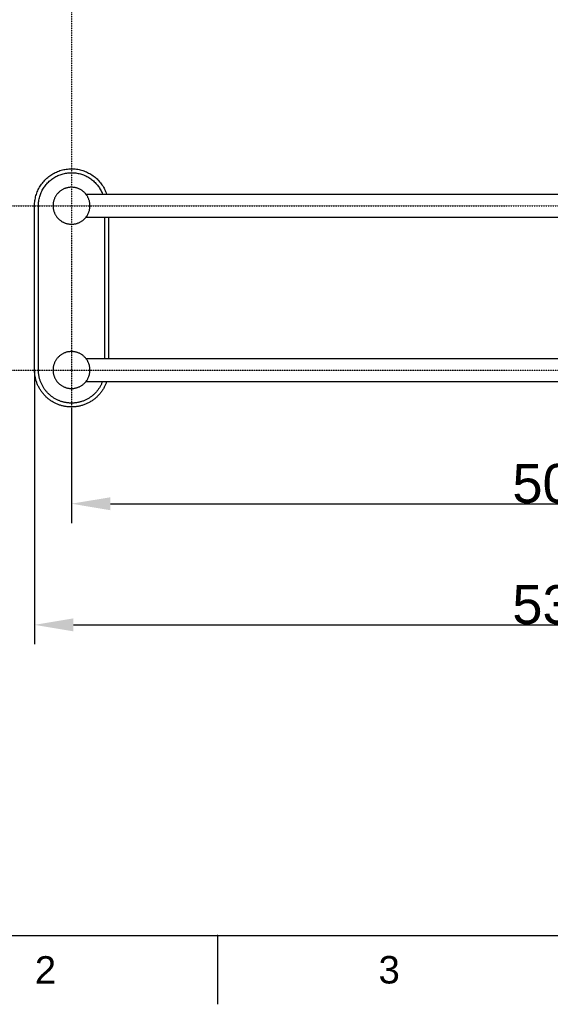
# Model space of a CAD drawing. Header units: millimetres. Extents: x 580 to 2065, y -13 to 1037.
# Tile 2 of 8: x 867 to 1140, y -13 to 493. Entities that reach past the tile are written whole.
import ezdxf

# ---------------------------------------------------------------- set-up
doc = ezdxf.new("R2010")
doc.units = ezdxf.units.MM
doc.header["$LTSCALE"] = 0.1
doc.linetypes.add('CENTER', pattern=[0.6, 0.375, -0.075, 0.075, -0.075])
for name, color, linetype in [('______', 1, 'CENTER'), ('DEFAULT', 7, 'Continuous'), ('OUTLINE', 2, 'Continuous')]:
    doc.layers.add(name, color=color, linetype=linetype)
doc.styles.add('ARIAL', font='arial_0.ttf')
doc.styles.get("Standard").update_dxf_attribs({"font": 'arial_0.ttf'})
doc.dimstyles.new('DIMENSION STYLE 01', dxfattribs={"dimtxt": 20, "dimasz": 20, "dimexe": 10, "dimexo": 0.5, "dimgap": 0.09, "dimtad": 1, "dimtoh": 1, "dimdec": 0, "dimzin": 0, "dimdsep": 46, "dimtxsty": 'ARIAL', "dimcen": 0.5, "dimadec": 1, "dimazin": 0, "dimtfac": 1, "dimtdec": 4, "dimtofl": 0, "dimtmove": 0, "dimatfit": 3, "dimfxl": 1, "dimtolj": 1, "dimtzin": 0, "dimarcsym": 0})

# ---------------------------------------------------------------- blocks, each defined once
blk = doc.blocks.new('*D92')
at = {"layer": 'DEFAULT', "color": 0, "lineweight": -2, "transparency": 16777216}
for p, q in [((893.74, 293.45), (893.74, 234.19)), ((1393.85, 293.45), (1393.85, 234.19)), ((913.74, 244.19), (1373.85, 244.19))]:
    blk.add_line(p, q, dxfattribs=at)
at = {"layer": 'DEFAULT', "color": 0, "transparency": 16777216}
for points in [[(913.74, 247.52), (913.74, 240.85), (893.74, 244.19)], [(1373.85, 247.52), (1373.85, 240.85), (1393.85, 244.19)]]:
    blk.add_solid(points, dxfattribs=at)
at = {"layer": 'Defpoints', "color": 0, "transparency": 16777216}
for p in [(893.74, 293.95), (1393.85, 293.95), (1393.85, 244.19)]:
    blk.add_point(p, dxfattribs=at)
at = {"layer": 'DEFAULT', "color": 0, "transparency": 16777216, "insert": (1143.79, 254.49), "char_height": 20, "attachment_point": 5, "style": 'ARIAL'}
blk.add_mtext('\\A1;500', dxfattribs=at)
blk = doc.blocks.new('*D96')
at = {"layer": 'DEFAULT', "color": 0, "lineweight": -2, "transparency": 16777216}
for p, q in [((874.74, 312.45), (874.74, 171.89)), ((1412.74, 312.45), (1412.74, 171.89)), ((894.74, 181.89), (1392.74, 181.89))]:
    blk.add_line(p, q, dxfattribs=at)
at = {"layer": 'DEFAULT', "color": 0, "transparency": 16777216}
for points in [[(894.74, 185.22), (894.74, 178.55), (874.74, 181.89)], [(1392.74, 185.22), (1392.74, 178.55), (1412.74, 181.89)]]:
    blk.add_solid(points, dxfattribs=at)
at = {"layer": 'Defpoints', "color": 0, "transparency": 16777216}
for p in [(874.74, 312.95), (1412.74, 312.95), (1412.74, 181.89)]:
    blk.add_point(p, dxfattribs=at)
at = {"layer": 'DEFAULT', "color": 0, "transparency": 16777216, "insert": (1143.74, 192.2), "char_height": 20, "attachment_point": 5, "style": 'ARIAL'}
blk.add_mtext('\\A1;538', dxfattribs=at)

msp = doc.modelspace()

# ---------------------------------------------------------------- linework, layer by layer
for p, q in [((615.21, 22.08), (2029.35, 22.08)), ((968.75, 22.08), (968.75, -13.27))]:
    msp.add_line(p, q)
msp.add_point((968.75, 22.08))
at = {"layer": '______'}
for p, q in [((893.74, 793.94), (893.74, 276.24)), ((855.51, 397.45), (1836.9, 397.45)), ((855.51, 312.95), (1836.9, 312.95))]:
    msp.add_line(p, q, dxfattribs=at)
at = {"layer": 'OUTLINE'}
for p, q in [((886.57, 415.05), (887.19, 415.29)), ((887.19, 415.29), (887.81, 415.5)), ((887.81, 415.5), (888.45, 415.7)), ((888.45, 415.7), (889.08, 415.87)), ((889.08, 415.87), (889.73, 416.02)), ((889.73, 416.02), (890.38, 416.15)), ((890.38, 416.15), (891.03, 416.26)), ((891.03, 416.26), (891.69, 416.34)), ((891.69, 416.34), (892.34, 416.4)), ((892.34, 416.4), (893.01, 416.44)), ((893.01, 416.44), (893.67, 416.45)), ((893.67, 416.45), (894.33, 416.44)), ((894.33, 416.44), (894.99, 416.41)), ((894.99, 416.41), (895.65, 416.36)), ((895.65, 416.36), (896.3, 416.28)), ((896.3, 416.28), (896.96, 416.18)), ((896.96, 416.18), (897.61, 416.05)), ((897.61, 416.05), (898.25, 415.91)), ((898.25, 415.91), (898.89, 415.74)), ((898.89, 415.74), (899.53, 415.55)), ((899.53, 415.55), (900.15, 415.34)), ((900.15, 415.34), (900.77, 415.1)), ((879.6, 410.14), (880.05, 410.62)), ((880.05, 410.62), (880.52, 411.09)), ((880.52, 411.09), (881, 411.55)), ((881, 411.55), (881.5, 411.98)), ((881.5, 411.98), (882.01, 412.4)), ((882.01, 412.4), (882.54, 412.8)), ((882.32, 410.05), (882.77, 410.44)), ((882.54, 412.8), (883.08, 413.18)), ((882.77, 410.44), (883.22, 410.81)), ((883.08, 413.18), (883.63, 413.54)), ((883.22, 410.81), (883.7, 411.17)), ((883.63, 413.54), (884.2, 413.88)), ((883.7, 411.17), (884.18, 411.51)), ((884.18, 411.51), (884.67, 411.83)), ((884.2, 413.88), (884.78, 414.2)), ((884.67, 411.83), (885.18, 412.14)), ((884.78, 414.2), (885.36, 414.51)), ((885.18, 412.14), (885.69, 412.43)), ((885.36, 414.51), (885.96, 414.79)), ((885.69, 412.43), (886.22, 412.7)), ((885.96, 414.79), (886.57, 415.05)), ((886.22, 412.7), (886.75, 412.95)), ((886.75, 412.95), (887.3, 413.18)), ((887.3, 413.18), (887.85, 413.4)), ((887.85, 413.4), (888.4, 413.59)), ((888.4, 413.59), (888.97, 413.77)), ((888.97, 413.77), (889.54, 413.92)), ((889.54, 413.92), (890.11, 414.06)), ((890.11, 414.06), (890.69, 414.18)), ((890.69, 414.18), (891.28, 414.27)), ((891.28, 414.27), (891.86, 414.35)), ((891.86, 414.35), (892.45, 414.4)), ((892.45, 414.4), (893.04, 414.44)), ((893.04, 414.44), (893.63, 414.45)), ((893.63, 414.45), (894.22, 414.45)), ((894.22, 414.45), (894.81, 414.42)), ((894.81, 414.42), (895.4, 414.37)), ((895.4, 414.37), (895.99, 414.3)), ((895.99, 414.3), (896.57, 414.21)), ((896.57, 414.21), (897.15, 414.11)), ((897.15, 414.11), (897.73, 413.98)), ((897.73, 413.98), (898.3, 413.83)), ((898.3, 413.83), (898.87, 413.66)), ((898.87, 413.66), (899.43, 413.47)), ((899.43, 413.47), (899.98, 413.27)), ((899.98, 413.27), (900.53, 413.04)), ((900.53, 413.04), (901.06, 412.79)), ((900.77, 415.1), (901.38, 414.85)), ((901.06, 412.79), (901.59, 412.53)), ((901.38, 414.85), (901.98, 414.57)), ((901.59, 412.53), (902.11, 412.25)), ((901.98, 414.57), (902.57, 414.27)), ((902.11, 412.25), (902.62, 411.95)), ((902.57, 414.27), (903.15, 413.96)), ((902.62, 411.95), (903.12, 411.63)), ((903.12, 411.63), (903.61, 411.3)), ((903.15, 413.96), (903.72, 413.62)), ((903.61, 411.3), (904.08, 410.95)), ((903.72, 413.62), (904.28, 413.26)), ((904.08, 410.95), (904.55, 410.58)), ((904.28, 413.26), (904.82, 412.89)), ((904.55, 410.58), (905, 410.19)), ((904.82, 412.89), (905.35, 412.49)), ((905, 410.19), (905.43, 409.8)), ((905.35, 412.49), (905.87, 412.08)), ((905.87, 412.08), (906.37, 411.65)), ((906.37, 411.65), (906.86, 411.2)), ((906.86, 411.2), (907.33, 410.73)), ((907.33, 410.73), (907.78, 410.25)), ((907.78, 410.25), (908.22, 409.75)), ((876.12, 404.55), (876.38, 405.16)), ((876.38, 405.16), (876.66, 405.76)), ((876.66, 405.76), (876.95, 406.35)), ((876.95, 406.35), (877.27, 406.93)), ((877.27, 406.93), (877.61, 407.5)), ((877.61, 407.5), (877.97, 408.05)), ((877.97, 408.05), (878.35, 408.6)), ((878.35, 408.6), (878.75, 409.12)), ((878.45, 404.88), (878.72, 405.4)), ((878.72, 405.4), (879, 405.92)), ((878.75, 409.12), (879.17, 409.64)), ((879, 405.92), (879.3, 406.43)), ((879.17, 409.64), (879.6, 410.14)), ((879.3, 406.43), (879.62, 406.92)), ((879.62, 406.92), (879.96, 407.41)), ((879.96, 407.41), (880.32, 407.88)), ((880.32, 407.88), (880.69, 408.34)), ((880.69, 408.34), (881.07, 408.79)), ((881.07, 408.79), (881.48, 409.22)), ((881.48, 409.22), (881.89, 409.64)), ((881.89, 409.64), (882.32, 410.05)), ((888.39, 405.3), (888.12, 405.11)), ((888.66, 405.48), (888.39, 405.3)), ((888.94, 405.65), (888.66, 405.48)), ((889.23, 405.81), (888.94, 405.65)), ((889.52, 405.96), (889.23, 405.81)), ((889.82, 406.11), (889.52, 405.96)), ((890.13, 406.24), (889.82, 406.11)), ((890.43, 406.36), (890.13, 406.24)), ((890.74, 406.47), (890.43, 406.36)), ((891.06, 406.57), (890.74, 406.47)), ((891.38, 406.65), (891.06, 406.57)), ((891.7, 406.73), (891.38, 406.65)), ((892.02, 406.79), (891.7, 406.73)), ((892.35, 406.85), (892.02, 406.79)), ((892.67, 406.89), (892.35, 406.85)), ((893, 406.92), (892.67, 406.89)), ((893.33, 406.94), (893, 406.92)), ((893.66, 406.95), (893.33, 406.94)), ((893.99, 406.95), (893.66, 406.95)), ((894.32, 406.93), (893.99, 406.95)), ((894.65, 406.91), (894.32, 406.93)), ((894.97, 406.87), (894.65, 406.91)), ((895.3, 406.82), (894.97, 406.87)), ((895.63, 406.76), (895.3, 406.82)), ((895.95, 406.69), (895.63, 406.76)), ((896.27, 406.61), (895.95, 406.69)), ((896.58, 406.52), (896.27, 406.61)), ((896.9, 406.41), (896.58, 406.52)), ((897.21, 406.3), (896.9, 406.41)), ((897.51, 406.17), (897.21, 406.3)), ((897.81, 406.04), (897.51, 406.17)), ((898.11, 405.89), (897.81, 406.04)), ((898.4, 405.73), (898.11, 405.89)), ((898.68, 405.57), (898.4, 405.73)), ((898.96, 405.39), (898.68, 405.57)), ((899.23, 405.21), (898.96, 405.39)), ((899.5, 405.01), (899.23, 405.21)), ((905.43, 409.8), (905.85, 409.38)), ((905.85, 409.38), (906.26, 408.95)), ((906.26, 408.95), (906.65, 408.51)), ((906.65, 408.51), (907.03, 408.06)), ((907.03, 408.06), (907.39, 407.59)), ((907.39, 407.59), (907.73, 407.11)), ((907.73, 407.11), (908.06, 406.62)), ((908.06, 406.62), (908.37, 406.11)), ((908.22, 409.75), (908.64, 409.24)), ((908.37, 406.11), (908.66, 405.6)), ((908.64, 409.24), (909.04, 408.72)), ((908.66, 405.6), (908.94, 405.08)), ((909.04, 408.72), (909.42, 408.18)), ((909.42, 408.18), (909.79, 407.63)), ((909.79, 407.63), (910.13, 407.06)), ((910.13, 407.06), (910.46, 406.48)), ((910.46, 406.48), (910.76, 405.9)), ((910.76, 405.9), (911.05, 405.3)), ((911.05, 405.3), (911.31, 404.69)), ((874.85, 399.43), (874.93, 400.09)), ((874.93, 400.09), (875.03, 400.74)), ((875.03, 400.74), (875.15, 401.39)), ((875.15, 401.39), (875.3, 402.04)), ((875.3, 402.04), (875.47, 402.68)), ((875.47, 402.68), (875.67, 403.31)), ((875.67, 403.31), (875.88, 403.93)), ((875.88, 403.93), (876.12, 404.55)), ((876.91, 399.81), (877, 400.39)), ((877, 400.39), (877.11, 400.97)), ((877.11, 400.97), (877.24, 401.55)), ((877.24, 401.55), (877.39, 402.12)), ((877.39, 402.12), (877.57, 402.68)), ((877.57, 402.68), (877.76, 403.24)), ((877.76, 403.24), (877.97, 403.8)), ((877.97, 403.8), (878.2, 404.34)), ((878.2, 404.34), (878.45, 404.88)), ((884.7, 400.37), (884.61, 400.06)), ((884.81, 400.68), (884.7, 400.37)), ((884.93, 400.99), (884.81, 400.68)), ((885.05, 401.3), (884.93, 400.99)), ((885.19, 401.6), (885.05, 401.3)), ((885.34, 401.89), (885.19, 401.6)), ((885.5, 402.18), (885.34, 401.89)), ((885.67, 402.46), (885.5, 402.18)), ((885.85, 402.74), (885.67, 402.46)), ((886.04, 403.01), (885.85, 402.74)), ((886.23, 403.27), (886.04, 403.01)), ((886.44, 403.53), (886.23, 403.27)), ((886.66, 403.78), (886.44, 403.53)), ((886.88, 404.02), (886.66, 403.78)), ((887.11, 404.26), (886.88, 404.02)), ((887.35, 404.48), (887.11, 404.26)), ((887.6, 404.7), (887.35, 404.48)), ((887.86, 404.91), (887.6, 404.7)), ((888.12, 405.11), (887.86, 404.91)), ((899.76, 404.81), (899.5, 405.01)), ((900.01, 404.59), (899.76, 404.81)), ((900.25, 404.37), (900.01, 404.59)), ((900.49, 404.14), (900.25, 404.37)), ((900.72, 403.9), (900.49, 404.14)), ((900.94, 403.66), (900.72, 403.9)), ((901.15, 403.4), (900.94, 403.66)), ((901.11, 403.45), (1386.48, 403.45)), ((901.35, 403.14), (901.15, 403.4)), ((901.54, 402.87), (901.35, 403.14)), ((901.73, 402.6), (901.54, 402.87)), ((901.9, 402.32), (901.73, 402.6)), ((902.06, 402.03), (901.9, 402.32)), ((902.22, 401.74), (902.06, 402.03)), ((902.36, 401.45), (902.22, 401.74)), ((902.49, 401.14), (902.36, 401.45)), ((902.62, 400.84), (902.49, 401.14)), ((902.73, 400.53), (902.62, 400.84)), ((902.83, 400.21), (902.73, 400.53)), ((902.92, 399.9), (902.83, 400.21)), ((908.94, 405.08), (909.19, 404.54)), ((909.19, 404.54), (909.43, 404)), ((909.43, 404), (909.65, 403.45)), ((911.31, 404.69), (911.55, 404.08)), ((911.55, 404.08), (911.77, 403.45)), ((874.74, 397.45), (874.75, 398.11)), ((874.75, 312.57), (874.74, 397.45)), ((874.75, 398.11), (874.79, 398.77)), ((874.79, 398.77), (874.85, 399.43)), ((876.74, 397.45), (876.75, 398.04)), ((876.75, 312.61), (876.74, 397.45)), ((876.75, 398.04), (876.78, 398.63)), ((876.78, 398.63), (876.83, 399.22)), ((876.83, 399.22), (876.91, 399.81)), ((884.25, 397.78), (884.24, 397.45)), ((884.24, 397.45), (884.25, 397.12)), ((884.26, 398.11), (884.25, 397.78)), ((884.25, 397.12), (884.26, 396.79)), ((884.29, 398.44), (884.26, 398.11)), ((884.26, 396.79), (884.29, 396.46)), ((884.33, 398.77), (884.29, 398.44)), ((884.29, 396.46), (884.33, 396.14)), ((884.38, 399.09), (884.33, 398.77)), ((884.33, 396.14), (884.38, 395.81)), ((884.45, 399.42), (884.38, 399.09)), ((884.38, 395.81), (884.45, 395.49)), ((884.52, 399.74), (884.45, 399.42)), ((884.45, 395.49), (884.52, 395.17)), ((884.61, 400.06), (884.52, 399.74)), ((884.52, 395.17), (884.61, 394.85)), ((902.83, 394.69), (902.92, 395.01)), ((903, 399.58), (902.92, 399.9)), ((902.92, 395.01), (903, 395.33)), ((903.07, 399.25), (903, 399.58)), ((903, 395.33), (903.07, 395.65)), ((903.13, 398.93), (903.07, 399.25)), ((903.07, 395.65), (903.13, 395.97)), ((903.17, 398.6), (903.13, 398.93)), ((903.13, 395.97), (903.17, 396.3)), ((903.21, 398.28), (903.17, 398.6)), ((903.17, 396.3), (903.21, 396.63)), ((903.23, 397.95), (903.21, 398.28)), ((903.21, 396.63), (903.23, 396.96)), ((903.24, 397.62), (903.23, 397.95)), ((903.23, 396.96), (903.24, 397.29)), ((903.24, 397.29), (903.24, 397.62)), ((884.61, 394.85), (884.7, 394.53)), ((884.7, 394.53), (884.81, 394.22)), ((884.81, 394.22), (884.93, 393.91)), ((884.93, 393.91), (885.05, 393.61)), ((885.05, 393.61), (885.19, 393.31)), ((885.19, 393.31), (885.34, 393.01)), ((885.34, 393.01), (885.5, 392.73)), ((885.5, 392.73), (885.67, 392.44)), ((885.67, 392.44), (885.85, 392.17)), ((885.85, 392.17), (886.04, 391.89)), ((886.04, 391.89), (886.23, 391.63)), ((886.23, 391.63), (886.44, 391.37)), ((886.44, 391.37), (886.66, 391.12)), ((886.66, 391.12), (886.88, 390.88)), ((886.88, 390.88), (887.11, 390.65)), ((887.11, 390.65), (887.35, 390.42)), ((887.35, 390.42), (887.6, 390.2)), ((887.6, 390.2), (887.86, 390)), ((887.86, 390), (888.12, 389.8)), ((899.5, 389.89), (899.76, 390.1)), ((899.76, 390.1), (900.01, 390.31)), ((900.01, 390.31), (900.25, 390.53)), ((900.25, 390.53), (900.49, 390.76)), ((900.49, 390.76), (900.72, 391)), ((900.72, 391), (900.94, 391.25)), ((900.94, 391.25), (901.15, 391.5)), ((1386.48, 391.45), (901.11, 391.45)), ((901.15, 391.5), (901.35, 391.76)), ((901.35, 391.76), (901.54, 392.03)), ((901.54, 392.03), (901.73, 392.3)), ((901.73, 392.3), (901.9, 392.58)), ((901.9, 392.58), (902.06, 392.87)), ((902.06, 392.87), (902.22, 393.16)), ((902.22, 393.16), (902.36, 393.46)), ((902.36, 393.46), (902.49, 393.76)), ((902.49, 393.76), (902.62, 394.07)), ((902.62, 394.07), (902.73, 394.38)), ((902.73, 394.38), (902.83, 394.69)), ((910.74, 391.45), (910.74, 318.95)), ((912.74, 391.45), (912.74, 318.95)), ((888.12, 389.8), (888.39, 389.61)), ((888.39, 389.61), (888.66, 389.42)), ((888.66, 389.42), (888.94, 389.25)), ((888.94, 389.25), (889.23, 389.09)), ((889.23, 389.09), (889.52, 388.94)), ((889.52, 388.94), (889.82, 388.8)), ((889.82, 388.8), (890.13, 388.67)), ((890.13, 388.67), (890.43, 388.55)), ((890.43, 388.55), (890.74, 388.44)), ((890.74, 388.44), (891.06, 388.34)), ((891.06, 388.34), (891.38, 388.25)), ((891.38, 388.25), (891.7, 388.17)), ((891.7, 388.17), (892.02, 388.11)), ((892.02, 388.11), (892.35, 388.06)), ((892.35, 388.06), (892.67, 388.01)), ((892.67, 388.01), (893, 387.98)), ((893, 387.98), (893.33, 387.96)), ((893.33, 387.96), (893.66, 387.95)), ((893.66, 387.95), (893.99, 387.96)), ((893.99, 387.96), (894.32, 387.97)), ((894.32, 387.97), (894.65, 388)), ((894.65, 388), (894.97, 388.03)), ((894.97, 388.03), (895.3, 388.08)), ((895.3, 388.08), (895.63, 388.14)), ((895.63, 388.14), (895.95, 388.21)), ((895.95, 388.21), (896.27, 388.29)), ((896.27, 388.29), (896.58, 388.39)), ((896.58, 388.39), (896.9, 388.49)), ((896.9, 388.49), (897.21, 388.61)), ((897.21, 388.61), (897.51, 388.73)), ((897.51, 388.73), (897.81, 388.87)), ((897.81, 388.87), (898.11, 389.01)), ((898.11, 389.01), (898.4, 389.17)), ((898.4, 389.17), (898.68, 389.34)), ((898.68, 389.34), (898.96, 389.51)), ((898.96, 389.51), (899.23, 389.7)), ((899.23, 389.7), (899.5, 389.89)), ((886.66, 319.28), (886.44, 319.03)), ((886.88, 319.52), (886.66, 319.28)), ((887.11, 319.76), (886.88, 319.52)), ((887.35, 319.98), (887.11, 319.76)), ((887.6, 320.2), (887.35, 319.98)), ((887.86, 320.41), (887.6, 320.2)), ((888.12, 320.61), (887.86, 320.41)), ((888.39, 320.8), (888.12, 320.61)), ((888.66, 320.98), (888.39, 320.8)), ((888.94, 321.15), (888.66, 320.98)), ((889.23, 321.31), (888.94, 321.15)), ((889.52, 321.46), (889.23, 321.31)), ((889.82, 321.61), (889.52, 321.46)), ((890.13, 321.74), (889.82, 321.61)), ((890.43, 321.86), (890.13, 321.74)), ((890.74, 321.97), (890.43, 321.86)), ((891.06, 322.07), (890.74, 321.97)), ((891.38, 322.15), (891.06, 322.07)), ((891.7, 322.23), (891.38, 322.15)), ((892.02, 322.29), (891.7, 322.23)), ((892.35, 322.35), (892.02, 322.29)), ((892.67, 322.39), (892.35, 322.35)), ((893, 322.42), (892.67, 322.39)), ((893.33, 322.44), (893, 322.42)), ((893.66, 322.45), (893.33, 322.44)), ((893.99, 322.45), (893.66, 322.45)), ((894.32, 322.43), (893.99, 322.45)), ((894.65, 322.41), (894.32, 322.43)), ((894.97, 322.37), (894.65, 322.41)), ((895.3, 322.32), (894.97, 322.37)), ((895.63, 322.26), (895.3, 322.32)), ((895.95, 322.19), (895.63, 322.26)), ((896.27, 322.11), (895.95, 322.19)), ((896.58, 322.02), (896.27, 322.11)), ((896.9, 321.91), (896.58, 322.02)), ((897.21, 321.8), (896.9, 321.91)), ((897.51, 321.67), (897.21, 321.8)), ((897.81, 321.54), (897.51, 321.67)), ((898.11, 321.39), (897.81, 321.54)), ((898.4, 321.23), (898.11, 321.39)), ((898.68, 321.07), (898.4, 321.23)), ((898.96, 320.89), (898.68, 321.07)), ((899.23, 320.71), (898.96, 320.89)), ((899.5, 320.51), (899.23, 320.71)), ((899.76, 320.31), (899.5, 320.51)), ((900.01, 320.09), (899.76, 320.31)), ((900.25, 319.87), (900.01, 320.09)), ((900.49, 319.64), (900.25, 319.87)), ((900.72, 319.4), (900.49, 319.64)), ((900.94, 319.16), (900.72, 319.4)), ((901.15, 318.9), (900.94, 319.16)), ((884.33, 314.27), (884.29, 313.94)), ((884.38, 314.59), (884.33, 314.27)), ((884.45, 314.92), (884.38, 314.59)), ((884.52, 315.24), (884.45, 314.92)), ((884.61, 315.56), (884.52, 315.24)), ((884.7, 315.87), (884.61, 315.56)), ((884.81, 316.18), (884.7, 315.87)), ((884.93, 316.49), (884.81, 316.18)), ((885.05, 316.8), (884.93, 316.49)), ((885.19, 317.1), (885.05, 316.8)), ((885.34, 317.39), (885.19, 317.1)), ((885.5, 317.68), (885.34, 317.39)), ((885.67, 317.96), (885.5, 317.68)), ((885.85, 318.24), (885.67, 317.96)), ((886.04, 318.51), (885.85, 318.24)), ((886.23, 318.77), (886.04, 318.51)), ((886.44, 319.03), (886.23, 318.77)), ((901.11, 318.95), (1386.48, 318.95)), ((901.35, 318.64), (901.15, 318.9)), ((901.54, 318.37), (901.35, 318.64)), ((901.73, 318.1), (901.54, 318.37)), ((901.9, 317.82), (901.73, 318.1)), ((902.06, 317.53), (901.9, 317.82)), ((902.22, 317.24), (902.06, 317.53)), ((902.36, 316.95), (902.22, 317.24)), ((902.49, 316.64), (902.36, 316.95)), ((902.62, 316.34), (902.49, 316.64)), ((902.73, 316.03), (902.62, 316.34)), ((902.83, 315.71), (902.73, 316.03)), ((902.92, 315.4), (902.83, 315.71)), ((903, 315.08), (902.92, 315.4)), ((903.07, 314.75), (903, 315.08)), ((903.13, 314.43), (903.07, 314.75)), ((903.17, 314.1), (903.13, 314.43)), ((903.21, 313.78), (903.17, 314.1)), ((874.76, 312.18), (874.75, 312.57)), ((874.78, 311.79), (874.76, 312.18)), ((874.81, 311.39), (874.78, 311.79)), ((874.84, 311), (874.81, 311.39)), ((874.89, 310.6), (874.84, 311)), ((874.94, 310.2), (874.89, 310.6)), ((875, 309.8), (874.94, 310.2)), ((875.08, 309.4), (875, 309.8)), ((875.16, 309), (875.08, 309.4)), ((875.25, 308.6), (875.16, 309)), ((876.76, 312.27), (876.75, 312.61)), ((876.77, 311.92), (876.76, 312.27)), ((876.8, 311.57), (876.77, 311.92)), ((876.83, 311.22), (876.8, 311.57)), ((876.87, 310.87), (876.83, 311.22)), ((876.92, 310.52), (876.87, 310.87)), ((876.97, 310.17), (876.92, 310.52)), ((877.03, 309.81), (876.97, 310.17)), ((877.1, 309.46), (877.03, 309.81)), ((877.18, 309.1), (877.1, 309.46)), ((877.27, 308.75), (877.18, 309.1)), ((884.25, 313.28), (884.24, 312.95)), ((884.24, 312.95), (884.25, 312.62)), ((884.26, 313.61), (884.25, 313.28)), ((884.25, 312.62), (884.26, 312.29)), ((884.29, 313.94), (884.26, 313.61)), ((884.26, 312.29), (884.29, 311.96)), ((884.29, 311.96), (884.33, 311.64)), ((884.33, 311.64), (884.38, 311.31)), ((884.38, 311.31), (884.45, 310.99)), ((884.45, 310.99), (884.52, 310.67)), ((884.52, 310.67), (884.61, 310.35)), ((884.61, 310.35), (884.7, 310.03)), ((884.7, 310.03), (884.81, 309.72)), ((884.81, 309.72), (884.93, 309.41)), ((884.93, 309.41), (885.05, 309.11)), ((885.05, 309.11), (885.19, 308.81)), ((902.22, 308.66), (902.36, 308.96)), ((902.36, 308.96), (902.49, 309.26)), ((902.49, 309.26), (902.62, 309.57)), ((902.62, 309.57), (902.73, 309.88)), ((902.73, 309.88), (902.83, 310.19)), ((902.83, 310.19), (902.92, 310.51)), ((902.92, 310.51), (903, 310.83)), ((903, 310.83), (903.07, 311.15)), ((903.07, 311.15), (903.13, 311.47)), ((903.13, 311.47), (903.17, 311.8)), ((903.17, 311.8), (903.21, 312.13)), ((903.23, 313.45), (903.21, 313.78)), ((903.21, 312.13), (903.23, 312.46)), ((903.24, 313.12), (903.23, 313.45)), ((903.23, 312.46), (903.24, 312.79)), ((903.24, 312.79), (903.24, 313.12)), ((875.35, 308.2), (875.25, 308.6)), ((875.46, 307.79), (875.35, 308.2)), ((875.57, 307.39), (875.46, 307.79)), ((875.7, 306.99), (875.57, 307.39)), ((875.84, 306.59), (875.7, 306.99)), ((875.98, 306.2), (875.84, 306.59)), ((876.14, 305.8), (875.98, 306.2)), ((876.3, 305.41), (876.14, 305.8)), ((876.48, 305.02), (876.3, 305.41)), ((876.66, 304.63), (876.48, 305.02)), ((876.86, 304.24), (876.66, 304.63)), ((877.06, 303.86), (876.86, 304.24)), ((877.27, 303.48), (877.06, 303.86)), ((877.36, 308.39), (877.27, 308.75)), ((877.47, 308.04), (877.36, 308.39)), ((877.58, 307.69), (877.47, 308.04)), ((877.7, 307.33), (877.58, 307.69)), ((877.82, 306.98), (877.7, 307.33)), ((877.96, 306.63), (877.82, 306.98)), ((878.1, 306.29), (877.96, 306.63)), ((878.26, 305.94), (878.1, 306.29)), ((878.42, 305.6), (878.26, 305.94)), ((878.58, 305.26), (878.42, 305.6)), ((878.76, 304.92), (878.58, 305.26)), ((878.94, 304.59), (878.76, 304.92)), ((879.13, 304.26), (878.94, 304.59)), ((879.33, 303.93), (879.13, 304.26)), ((879.54, 303.61), (879.33, 303.93)), ((885.19, 308.81), (885.34, 308.51)), ((885.34, 308.51), (885.5, 308.23)), ((885.5, 308.23), (885.67, 307.94)), ((885.67, 307.94), (885.85, 307.67)), ((885.85, 307.67), (886.04, 307.39)), ((886.04, 307.39), (886.23, 307.13)), ((886.23, 307.13), (886.44, 306.87)), ((886.44, 306.87), (886.66, 306.62)), ((886.66, 306.62), (886.88, 306.38)), ((886.88, 306.38), (887.11, 306.15)), ((887.11, 306.15), (887.35, 305.92)), ((887.35, 305.92), (887.6, 305.7)), ((887.6, 305.7), (887.86, 305.5)), ((887.86, 305.5), (888.12, 305.3)), ((888.12, 305.3), (888.39, 305.11)), ((888.39, 305.11), (888.66, 304.92)), ((888.66, 304.92), (888.94, 304.75)), ((888.94, 304.75), (889.23, 304.59)), ((889.23, 304.59), (889.52, 304.44)), ((889.52, 304.44), (889.82, 304.3)), ((889.82, 304.3), (890.13, 304.17)), ((890.13, 304.17), (890.43, 304.05)), ((890.43, 304.05), (890.74, 303.94)), ((890.74, 303.94), (891.06, 303.84)), ((896.27, 303.79), (896.58, 303.89)), ((896.58, 303.89), (896.9, 303.99)), ((896.9, 303.99), (897.21, 304.11)), ((897.21, 304.11), (897.51, 304.23)), ((897.51, 304.23), (897.81, 304.37)), ((897.81, 304.37), (898.11, 304.51)), ((898.11, 304.51), (898.4, 304.67)), ((898.4, 304.67), (898.68, 304.84)), ((898.68, 304.84), (898.96, 305.01)), ((898.96, 305.01), (899.23, 305.2)), ((899.23, 305.2), (899.5, 305.39)), ((899.5, 305.39), (899.76, 305.6)), ((899.76, 305.6), (900.01, 305.81)), ((900.01, 305.81), (900.25, 306.03)), ((900.25, 306.03), (900.49, 306.26)), ((900.49, 306.26), (900.72, 306.5)), ((900.72, 306.5), (900.94, 306.75)), ((900.94, 306.75), (901.15, 307)), ((1386.48, 306.95), (901.11, 306.95)), ((901.15, 307), (901.35, 307.26)), ((901.35, 307.26), (901.54, 307.53)), ((901.54, 307.53), (901.73, 307.8)), ((901.73, 307.8), (901.9, 308.08)), ((901.9, 308.08), (902.06, 308.37)), ((902.06, 308.37), (902.22, 308.66)), ((908.27, 304.12), (908.08, 303.81)), ((908.45, 304.43), (908.27, 304.12)), ((908.63, 304.74), (908.45, 304.43)), ((908.79, 305.05), (908.63, 304.74)), ((908.96, 305.37), (908.79, 305.05)), ((909.11, 305.68), (908.96, 305.37)), ((909.25, 306), (909.11, 305.68)), ((909.39, 306.32), (909.25, 306)), ((909.52, 306.63), (909.39, 306.32)), ((909.65, 306.95), (909.52, 306.63)), ((910.52, 304.05), (910.33, 303.69)), ((910.71, 304.41), (910.52, 304.05)), ((910.89, 304.77), (910.71, 304.41)), ((911.06, 305.13), (910.89, 304.77)), ((911.22, 305.49), (911.06, 305.13)), ((911.37, 305.86), (911.22, 305.49)), ((911.51, 306.22), (911.37, 305.86)), ((911.64, 306.59), (911.51, 306.22)), ((911.77, 306.95), (911.64, 306.59)), ((877.49, 303.11), (877.27, 303.48)), ((877.72, 302.74), (877.49, 303.11)), ((877.96, 302.38), (877.72, 302.74)), ((878.2, 302.02), (877.96, 302.38)), ((878.46, 301.66), (878.2, 302.02)), ((878.72, 301.32), (878.46, 301.66)), ((878.99, 300.97), (878.72, 301.32)), ((879.27, 300.64), (878.99, 300.97)), ((879.56, 300.31), (879.27, 300.64)), ((879.76, 303.29), (879.54, 303.61)), ((879.85, 299.99), (879.56, 300.31)), ((879.98, 302.97), (879.76, 303.29)), ((880.15, 299.67), (879.85, 299.99)), ((880.21, 302.66), (879.98, 302.97)), ((880.46, 299.36), (880.15, 299.67)), ((880.44, 302.36), (880.21, 302.66)), ((880.69, 302.06), (880.44, 302.36)), ((880.78, 299.06), (880.46, 299.36)), ((880.94, 301.77), (880.69, 302.06)), ((881.1, 298.77), (880.78, 299.06)), ((881.19, 301.48), (880.94, 301.77)), ((881.46, 301.2), (881.19, 301.48)), ((881.73, 300.93), (881.46, 301.2)), ((882, 300.66), (881.73, 300.93)), ((882.28, 300.4), (882, 300.66)), ((882.57, 300.14), (882.28, 300.4)), ((882.86, 299.89), (882.57, 300.14)), ((883.15, 299.65), (882.86, 299.89)), ((883.45, 299.42), (883.15, 299.65)), ((883.76, 299.19), (883.45, 299.42)), ((884.07, 298.97), (883.76, 299.19)), ((884.38, 298.76), (884.07, 298.97)), ((891.06, 303.84), (891.38, 303.75)), ((891.38, 303.75), (891.7, 303.67)), ((891.7, 303.67), (892.02, 303.61)), ((892.02, 303.61), (892.35, 303.56)), ((892.35, 303.56), (892.67, 303.51)), ((892.67, 303.51), (893, 303.48)), ((893, 303.48), (893.33, 303.46)), ((893.33, 303.46), (893.66, 303.45)), ((893.66, 303.45), (893.99, 303.46)), ((893.99, 303.46), (894.32, 303.47)), ((894.32, 303.47), (894.65, 303.5)), ((894.65, 303.5), (894.97, 303.53)), ((894.97, 303.53), (895.3, 303.58)), ((895.3, 303.58), (895.63, 303.64)), ((895.63, 303.64), (895.95, 303.71)), ((895.95, 303.71), (896.27, 303.79)), ((903.42, 298.97), (903.1, 298.76)), ((903.73, 299.2), (903.42, 298.97)), ((904.04, 299.42), (903.73, 299.2)), ((904.34, 299.66), (904.04, 299.42)), ((904.64, 299.9), (904.34, 299.66)), ((904.93, 300.15), (904.64, 299.9)), ((905.21, 300.4), (904.93, 300.15)), ((905.49, 300.66), (905.21, 300.4)), ((905.76, 300.93), (905.49, 300.66)), ((906.02, 301.2), (905.76, 300.93)), ((906.28, 301.47), (906.02, 301.2)), ((906.53, 301.75), (906.28, 301.47)), ((906.7, 299.06), (906.38, 298.77)), ((906.77, 302.03), (906.53, 301.75)), ((907.01, 299.36), (906.7, 299.06)), ((907.01, 302.32), (906.77, 302.03)), ((907.24, 302.61), (907.01, 302.32)), ((907.32, 299.66), (907.01, 299.36)), ((907.46, 302.91), (907.24, 302.61)), ((907.62, 299.97), (907.32, 299.66)), ((907.67, 303.21), (907.46, 302.91)), ((907.9, 300.29), (907.62, 299.97)), ((907.88, 303.51), (907.67, 303.21)), ((908.08, 303.81), (907.88, 303.51)), ((908.19, 300.61), (907.9, 300.29)), ((908.46, 300.93), (908.19, 300.61)), ((908.72, 301.27), (908.46, 300.93)), ((908.98, 301.6), (908.72, 301.27)), ((909.23, 301.94), (908.98, 301.6)), ((909.46, 302.28), (909.23, 301.94)), ((909.69, 302.63), (909.46, 302.28)), ((909.91, 302.98), (909.69, 302.63)), ((910.13, 303.33), (909.91, 302.98)), ((910.33, 303.69), (910.13, 303.33)), ((881.43, 298.48), (881.1, 298.77)), ((881.76, 298.21), (881.43, 298.48)), ((882.1, 297.94), (881.76, 298.21)), ((882.44, 297.68), (882.1, 297.94)), ((882.79, 297.42), (882.44, 297.68)), ((883.15, 297.18), (882.79, 297.42)), ((883.5, 296.95), (883.15, 297.18)), ((883.87, 296.72), (883.5, 296.95)), ((884.23, 296.5), (883.87, 296.72)), ((884.6, 296.3), (884.23, 296.5)), ((884.69, 298.56), (884.38, 298.76)), ((884.97, 296.1), (884.6, 296.3)), ((885.01, 298.36), (884.69, 298.56)), ((885.35, 295.91), (884.97, 296.1)), ((885.34, 298.18), (885.01, 298.36)), ((885.66, 297.99), (885.34, 298.18)), ((885.72, 295.73), (885.35, 295.91)), ((885.99, 297.82), (885.66, 297.99)), ((886.1, 295.55), (885.72, 295.73)), ((886.32, 297.66), (885.99, 297.82)), ((886.48, 295.39), (886.1, 295.55)), ((886.65, 297.5), (886.32, 297.66)), ((886.87, 295.24), (886.48, 295.39)), ((886.99, 297.35), (886.65, 297.5)), ((887.25, 295.1), (886.87, 295.24)), ((887.32, 297.21), (886.99, 297.35)), ((887.63, 294.96), (887.25, 295.1)), ((887.66, 297.08), (887.32, 297.21)), ((888.02, 294.83), (887.63, 294.96)), ((887.99, 296.95), (887.66, 297.08)), ((888.33, 296.84), (887.99, 296.95)), ((888.4, 294.72), (888.02, 294.83)), ((888.67, 296.73), (888.33, 296.84)), ((888.79, 294.61), (888.4, 294.72)), ((889.01, 296.62), (888.67, 296.73)), ((889.17, 294.51), (888.79, 294.61)), ((889.35, 296.53), (889.01, 296.62)), ((889.56, 294.42), (889.17, 294.51)), ((889.68, 296.44), (889.35, 296.53)), ((889.94, 294.34), (889.56, 294.42)), ((890.02, 296.36), (889.68, 296.44)), ((890.32, 294.26), (889.94, 294.34)), ((890.36, 296.29), (890.02, 296.36)), ((890.7, 294.2), (890.32, 294.26)), ((890.69, 296.23), (890.36, 296.29)), ((891.03, 296.17), (890.69, 296.23)), ((891.08, 294.14), (890.7, 294.2)), ((891.37, 296.12), (891.03, 296.17)), ((891.47, 294.09), (891.08, 294.14)), ((891.71, 296.07), (891.37, 296.12)), ((891.86, 294.05), (891.47, 294.09)), ((892.06, 296.04), (891.71, 296.07)), ((892.25, 294.01), (891.86, 294.05)), ((892.41, 296), (892.06, 296.04)), ((892.65, 293.98), (892.25, 294.01)), ((892.76, 295.98), (892.41, 296)), ((893.05, 293.96), (892.65, 293.98)), ((893.12, 295.96), (892.76, 295.98)), ((893.45, 293.95), (893.05, 293.96)), ((893.47, 295.95), (893.12, 295.96)), ((893.86, 293.95), (893.45, 293.95)), ((893.83, 295.95), (893.47, 295.95)), ((894.19, 295.96), (893.83, 295.95)), ((894.26, 293.96), (893.86, 293.95)), ((894.56, 295.97), (894.19, 295.96)), ((894.67, 293.97), (894.26, 293.96)), ((894.92, 295.99), (894.56, 295.97)), ((895.08, 294), (894.67, 293.97)), ((895.29, 296.02), (894.92, 295.99)), ((895.5, 294.03), (895.08, 294)), ((895.65, 296.06), (895.29, 296.02)), ((895.91, 294.08), (895.5, 294.03)), ((896.02, 296.11), (895.65, 296.06)), ((896.32, 294.13), (895.91, 294.08)), ((896.39, 296.16), (896.02, 296.11)), ((896.74, 294.19), (896.32, 294.13)), ((896.76, 296.22), (896.39, 296.16)), ((897.15, 294.26), (896.74, 294.19)), ((897.13, 296.29), (896.76, 296.22)), ((897.49, 296.37), (897.13, 296.29)), ((897.57, 294.34), (897.15, 294.26)), ((897.86, 296.46), (897.49, 296.37)), ((897.99, 294.43), (897.57, 294.34)), ((898.23, 296.55), (897.86, 296.46)), ((898.4, 294.53), (897.99, 294.43)), ((898.59, 296.66), (898.23, 296.55)), ((898.81, 294.64), (898.4, 294.53)), ((898.96, 296.77), (898.59, 296.66)), ((899.23, 294.76), (898.81, 294.64)), ((899.32, 296.89), (898.96, 296.77)), ((899.64, 294.89), (899.23, 294.76)), ((899.68, 297.02), (899.32, 296.89)), ((900.05, 295.03), (899.64, 294.89)), ((900.03, 297.16), (899.68, 297.02)), ((900.39, 297.31), (900.03, 297.16)), ((900.45, 295.18), (900.05, 295.03)), ((900.74, 297.46), (900.39, 297.31)), ((900.86, 295.33), (900.45, 295.18)), ((901.09, 297.62), (900.74, 297.46)), ((901.26, 295.5), (900.86, 295.33)), ((901.43, 297.79), (901.09, 297.62)), ((901.66, 295.68), (901.26, 295.5)), ((901.78, 297.97), (901.43, 297.79)), ((902.05, 295.86), (901.66, 295.68)), ((902.11, 298.16), (901.78, 297.97)), ((902.44, 296.06), (902.05, 295.86)), ((902.45, 298.35), (902.11, 298.16)), ((902.83, 296.26), (902.44, 296.06)), ((902.77, 298.55), (902.45, 298.35)), ((903.1, 298.76), (902.77, 298.55)), ((903.21, 296.48), (902.83, 296.26)), ((903.58, 296.7), (903.21, 296.48)), ((903.95, 296.93), (903.58, 296.7)), ((904.32, 297.17), (903.95, 296.93)), ((904.68, 297.42), (904.32, 297.17)), ((905.03, 297.67), (904.68, 297.42)), ((905.38, 297.93), (905.03, 297.67)), ((905.72, 298.2), (905.38, 297.93)), ((906.06, 298.48), (905.72, 298.2)), ((906.38, 298.77), (906.06, 298.48))]:
    msp.add_line(p, q, dxfattribs=at)

# ---------------------------------------------------------------- texts
at = {"char_height": 14.14, "attachment_point": 5}
for s, insert in [('2', (880.36, 4.4)), ('3', (1057.13, 4.4))]:
    msp.add_mtext_dynamic_manual_height_columns(s, width=50, gutter_width=12.5, heights=[0], dxfattribs=dict(at, insert=insert))

# ---------------------------------------------------------------- dimensions: what is measured, and where the dimension line sits
at = {"layer": 'DEFAULT'}
for base, p1, p2, picture, middle in [((1412.74, 181.89), (874.74, 312.95), (1412.74, 312.95), '*D96', (1143.74, 192.2)), ((1393.85, 244.19), (893.74, 293.95), (1393.85, 293.95), '*D92', (1143.79, 254.49))]:
    dim = msp.add_linear_dim(base=base, p1=p1, p2=p2, dimstyle='DIMENSION STYLE 01', dxfattribs=at)
    dim.commit()
    dim.dimension.update_dxf_attribs({"geometry": picture, "text_midpoint": middle})

doc.saveas('drawing.dxf')
